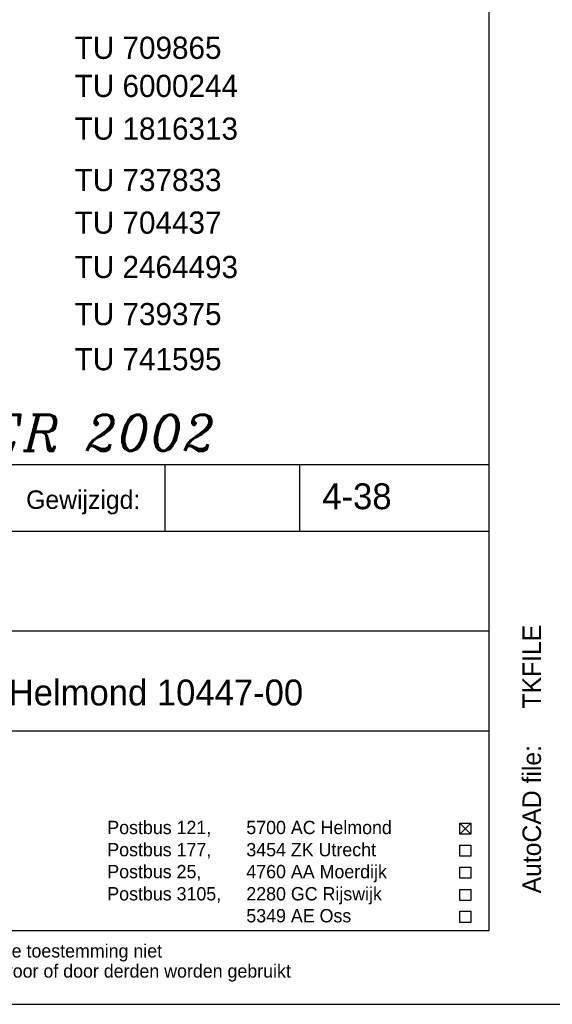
# Model space of a CAD drawing. Extents: x -33748 to 12452, y -14932 to 2888.
# Tile 133 of 194: x -22618 to -21178, y -8992 to -6329. Entities that reach past the tile are written whole.
import ezdxf

# ---------------------------------------------------------------- set-up
doc = ezdxf.new("R2010")
doc.units = 0
doc.header["$LTSCALE"] = 20
doc.layers.get('0').update_dxf_attribs({"color": 15, "linetype": 'CONTINUOUS'})
for name, color, linetype in [('00KAD025', 2, 'CONTINUOUS'), ('00KAD070', 5, 'CONTINUOUS'), ('BL$2----', 7, 'CONTINUOUS'), ('BL$4----', 7, 'CONTINUOUS'), ('TUNR', 1, 'CONTINUOUS'), ('WL561---', 4, 'CONTINUOUS')]:
    doc.layers.add(name, color=color, linetype=linetype)
doc.styles.add('BURO-018', font='BUROFONT.shx', dxfattribs={"height": 36})
doc.styles.add('BURO-025', font='BUROFONT.shx', dxfattribs={"height": 50})
doc.styles.add('BURO-035', font='BUROFONT.shx', dxfattribs={"height": 70})
doc.styles.add('ITALICC', font='italicc', dxfattribs={"width": 10, "height": 10})

# ---------------------------------------------------------------- blocks, each defined once
blk = doc.blocks.new('A4-VER')
at = {"layer": '00KAD025', "linetype": 'CONTINUOUS'}
blk.add_line((0, 0), (210, 0), dxfattribs=at)
at = {"layer": '00KAD070', "linetype": 'CONTINUOUS'}
for p, q in [((200, 10), (200, 287)), ((10, 10), (200, 10))]:
    blk.add_line(p, q, dxfattribs=at)

msp = doc.modelspace()

# ---------------------------------------------------------------- linework, layer by layer
at = {"color": 1}
for p, q in [((-23948.0224, -7531.81975), (-21348.0224, -7531.81975)), ((-22224.2335, -7711.81975), (-22224.2335, -7531.81975)), ((-21860.49925, -7711.81975), (-21860.49925, -7531.81975)), ((-21348.0224, -8791.81975), (-21348.0224, -7531.81975)), ((-23948.0224, -7711.81975), (-21348.0224, -7711.81975)), ((-23948.0224, -7981.81975), (-21348.0224, -7981.81975)), ((-23948.0224, -8251.81975), (-21348.0224, -8251.81975)), ((-21428.0224, -8501.53221), (-21398.0224, -8531.53221)), ((-21428.0224, -8531.53221), (-21398.0224, -8501.53221)), ((-21428.0224, -8501.53221), (-21398.0224, -8501.53221)), ((-21428.0224, -8531.53221), (-21428.0224, -8501.53221)), ((-21398.0224, -8501.53221), (-21398.0224, -8531.53221)), ((-21398.0224, -8531.53221), (-21428.0224, -8531.53221)), ((-21428.0224, -8591.53221), (-21428.0224, -8561.53221)), ((-21428.0224, -8561.53221), (-21398.0224, -8561.53221)), ((-21398.0224, -8561.53221), (-21398.0224, -8591.53221)), ((-21398.0224, -8591.53221), (-21428.0224, -8591.53221)), ((-21428.0224, -8650.85915), (-21428.0224, -8620.85915)), ((-21428.0224, -8620.85915), (-21398.0224, -8620.85915)), ((-21398.0224, -8620.85915), (-21398.0224, -8650.85915)), ((-21398.0224, -8650.85915), (-21428.0224, -8650.85915)), ((-21428.0224, -8710.85915), (-21428.0224, -8680.85915)), ((-21428.0224, -8680.85915), (-21398.0224, -8680.85915)), ((-21398.0224, -8680.85915), (-21398.0224, -8710.85915)), ((-21398.0224, -8710.85915), (-21428.0224, -8710.85915)), ((-21428.0224, -8740.18609), (-21398.0224, -8740.18609)), ((-21428.0224, -8770.18609), (-21428.0224, -8740.18609)), ((-21398.0224, -8740.18609), (-21398.0224, -8770.18609)), ((-21398.0224, -8770.18609), (-21428.0224, -8770.18609))]:
    msp.add_line(p, q, dxfattribs=at)

# ---------------------------------------------------------------- block references
at = {"layer": 'BL$2----', "xscale": 20, "yscale": 20, "zscale": 20}
msp.add_blockref('A4-VER', (-25348.0224, -8991.81975), dxfattribs=at)

# ---------------------------------------------------------------- texts
at = {"color": 1}
for s, height, style, p in [('Gewijzigd:', 50, 'BURO-025', (-22600.28294, -7651.81975)), ('Postbus 121, ', 36, 'BURO-018', (-22380.88927, -8531.53221)), ('5700 AC Helmond', 36, 'BURO-018', (-22004.99924, -8531.53221)), ('Postbus 177, ', 36, 'BURO-018', (-22380.88927, -8591.53221)), ('3454 ZK Utrecht', 36, 'BURO-018', (-22004.99924, -8591.53221)), ('Postbus 25, ', 36, 'BURO-018', (-22380.88927, -8650.85915)), ('4760 AA Moerdijk', 36, 'BURO-018', (-22004.99924, -8650.85915)), ('Postbus 3105,', 36, 'BURO-018', (-22380.88927, -8710.85915)), ('2280 GC Rijswijk', 36, 'BURO-018', (-22004.99924, -8710.85915)), ('5349 AE Oss', 36, 'BURO-018', (-22004.99924, -8770.18609)), ('Deze tekening blijft eigendom en mag zonder onze schriftelijke toestemming niet', 36, 'BURO-018', (-23948.0224, -8865.29347)), ('gekopieerd of aan derden ter inzage worden gegeven, noch voor of door derden worden gebruikt', 36, 'BURO-018', (-23948.0224, -8919.67362))]:
    msp.add_text(s, height=height, dxfattribs=dict(at, style=style)).set_placement(p)
at = {"color": 1, "style": 'BURO-025'}
msp.add_text('AutoCAD file:', height=50, rotation=90, dxfattribs=at).set_placement((-21208.35226, -8691.81975))
msp.add_attdef('TKFILE', (-21208.35226, -8191.81975), '', height=50, rotation=90, dxfattribs=at)
at = {"layer": 'BL$4----', "color": 3, "style": 'BURO-035'}
for s, p in [('4-38', (-21799.64978, -7652.66931)), ('opleidingscentrum KM-laan Helmond 10447-00', (-23807.76598, -8183.42628))]:
    msp.add_text(s, height=70, dxfattribs=at).set_placement(p)
at = {"layer": 'TUNR', "color": 1}
for s, p in [('TU 709865', (-22469.11385, -6434.68884)), ('TU 6000244', (-22469.11385, -6537.75356)), ('TU 1816313', (-22469.11385, -6653.20568)), ('TU 737833', (-22469.11385, -6792.24847)), ('TU 704437', (-22469.11385, -6907.47821)), ('TU 2464493', (-22469.11385, -7027.47821)), ('TU 739375', (-22469.11385, -7154.92767)), ('TU 741595', (-22469.11385, -7276.92465))]:
    msp.add_text(s, height=60.000004, dxfattribs=at).set_placement(p)
at = {"layer": 'WL561---', "color": 5, "linetype": 'CONTINUOUS', "style": 'ITALICC'}
msp.add_text('REVISIE DECEMBER 2002', height=97.8432, dxfattribs=at).set_placement((-23945.47063, -7495.06181))

doc.saveas('drawing.dxf')
